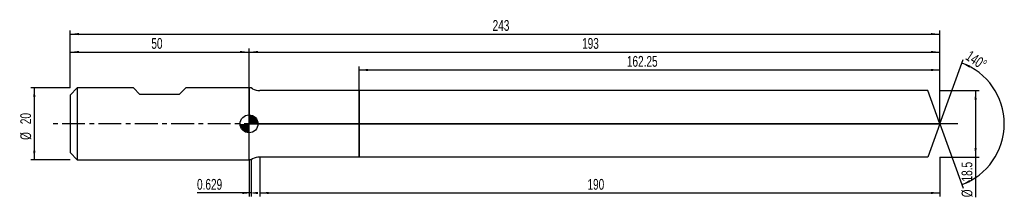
# Model space of a CAD drawing. Extents: x -14 to 261, y -20 to 29.
import ezdxf
from ezdxf.enums import TextEntityAlignment as Align

# ---------------------------------------------------------------- set-up
doc = ezdxf.new("R2010")
doc.units = 0
doc.linetypes.add('CENTER', pattern=[10.16, 6.35, -1.27, 1.27, -1.27])
doc.layers.get('0').update_dxf_attribs({"linetype": 'CONTINUOUS'})
for name, color, linetype in [('1', 4, 'CONTINUOUS'), ('2', 7, 'CONTINUOUS'), ('4', 2, 'CENTER'), ('CUT', 1, 'CONTINUOUS'), ('NOCUT', 7, 'CONTINUOUS'), ('SK1', 4, 'CONTINUOUS'), ('SK2', 7, 'CONTINUOUS'), ('SK4', 2, 'CENTER')]:
    doc.layers.add(name, color=color, linetype=linetype)
doc.dimstyles.new('SLDDIMSTYLE0', dxfattribs={"dimtxt": 3, "dimasz": 2.5, "dimexe": 0, "dimexo": 0.0625, "dimgap": 0.75, "dimtad": 1, "dimrnd": 1e-09, "dimzin": 12, "dimsah": 1, "dimcen": 0.09, "dimazin": 3, "dimtfac": 1, "dimtofl": 0, "dimtmove": 0, "dimatfit": 3})
doc.dimstyles.new('SLDDIMSTYLE1', dxfattribs={"dimtxt": 3, "dimasz": 2.5, "dimexe": 0, "dimexo": 0.0625, "dimgap": 0.75, "dimtad": 1, "dimrnd": 1e-09, "dimsah": 1, "dimcen": 0.09, "dimazin": 3, "dimtfac": 1, "dimtofl": 0, "dimtmove": 0, "dimatfit": 3})
doc.dimstyles.new('SLDDIMSTYLE2', dxfattribs={"dimtxt": 3, "dimasz": 2.5, "dimexe": 0, "dimexo": 0.0625, "dimgap": 0.75, "dimtad": 1, "dimzin": 12, "dimsah": 1, "dimcen": 0.09, "dimazin": 3, "dimtfac": 1, "dimtofl": 0, "dimtmove": 0, "dimatfit": 3})

# ---------------------------------------------------------------- blocks, each defined once
blk = doc.blocks.new('_D')
at = {"layer": '2'}
for p, q in [((53, -9.25), (53, -20.25)), ((243, -9.25), (243, -20.25)), ((53, -19.25), (243, -19.25))]:
    blk.add_line(p, q, dxfattribs=at)
for points in [[(53, -19.25), (55.5, -19.56), (55.5, -18.94)], [(243, -19.25), (240.5, -18.94), (240.5, -19.56)]]:
    blk.add_solid(points, dxfattribs=at)
at = {"layer": '2', "width": 0.7}
blk.add_text('190', height=3, dxfattribs=at).set_placement((144.56, -19.25), align=Align.BOTTOM_LEFT)
blk = doc.blocks.new('_D_1')
at = {"layer": '2'}
for p, q in [((243, 9.25), (254, 9.25)), ((253, 9.25), (253, -9.25)), ((243, -9.25), (254, -9.25)), ((253, -9.25), (253, -20.45))]:
    blk.add_line(p, q, dxfattribs=at)
for points in [[(253, 9.25), (252.69, 6.75), (253.31, 6.75)], [(253, -9.25), (253.31, -6.75), (252.69, -6.75)]]:
    blk.add_solid(points, dxfattribs=at)
at = {"layer": '2', "width": 0.7}
for s, p in [('18.5', (252.99, -16.07)), ('%%c', (253, -20.45))]:
    blk.add_text(s, height=3, rotation=90, dxfattribs=at).set_placement(p, align=Align.BOTTOM_LEFT)
blk = doc.blocks.new('_D_2')
at = {"layer": '2'}
for p, q in [((50, -10), (50, -20.25)), ((50.63, -10), (50.63, -20.25)), ((50, -19.25), (35.47, -19.25)), ((50.63, -19.25), (50, -19.25))]:
    blk.add_line(p, q, dxfattribs=at)
for points in [[(50.63, -19.25), (48.13, -18.94), (48.13, -19.56)], [(50, -19.25), (52.5, -19.56), (52.5, -18.94)]]:
    blk.add_solid(points, dxfattribs=at)
at = {"layer": '2', "width": 0.7}
blk.add_text('0.629', height=3, rotation=-0.0001, dxfattribs=at).set_placement((35.47, -19.25), align=Align.BOTTOM_LEFT)
blk = doc.blocks.new('_D_3')
at = {"layer": '2'}
for p, q in [((80.75, 9.25), (80.75, 16)), ((80.75, 15), (243, 15)), ((243, 9.25), (243, 16))]:
    blk.add_line(p, q, dxfattribs=at)
for points in [[(80.75, 15), (83.25, 14.69), (83.25, 15.31)], [(243, 15), (240.5, 15.31), (240.5, 14.69)]]:
    blk.add_solid(points, dxfattribs=at)
at = {"layer": '2', "width": 0.7}
blk.add_text('162.25', height=3, dxfattribs=at).set_placement((155.57, 15), align=Align.BOTTOM_LEFT)
blk = doc.blocks.new('_D_4')
at = {"layer": '2'}
for q in [(249.51, 17.88), (249.51, -17.88)]:
    blk.add_line((243, 0), q, dxfattribs=at)
blk.add_arc((243, 0), 18.03, 289.996, 70.004, dxfattribs=at)
for points in [[(249.16, 16.94), (251.32, 15.64), (251.58, 16.21)], [(249.16, -16.94), (251.58, -16.21), (251.32, -15.64)]]:
    blk.add_solid(points, dxfattribs=at)
at = {"layer": '2', "width": 0.7}
blk.add_text('140°', height=3, rotation=-33.6901, dxfattribs=at).set_placement((249.45, 17.36), align=Align.BOTTOM_LEFT)
blk = doc.blocks.new('_D_5')
at = {"layer": 'SK2'}
for p, q in [((0, 10), (0, 26)), ((0, 25), (243, 25)), ((243, 10), (243, 26))]:
    blk.add_line(p, q, dxfattribs=at)
for points in [[(0, 25), (2.5, 24.69), (2.5, 25.31)], [(243, 25), (240.5, 25.31), (240.5, 24.69)]]:
    blk.add_solid(points, dxfattribs=at)
at = {"layer": 'SK2', "width": 0.7}
blk.add_text('243', height=3, dxfattribs=at).set_placement((118.06, 25), align=Align.BOTTOM_LEFT)
blk = doc.blocks.new('_D_6')
at = {"layer": 'SK2'}
for p, q in [((0, 10), (0, 21)), ((0, 20), (50, 20)), ((50, 10), (50, 21))]:
    blk.add_line(p, q, dxfattribs=at)
for points in [[(0, 20), (2.5, 19.69), (2.5, 20.31)], [(50, 20), (47.5, 20.31), (47.5, 19.69)]]:
    blk.add_solid(points, dxfattribs=at)
at = {"layer": 'SK2', "width": 0.7}
blk.add_text('50', height=3, rotation=360, dxfattribs=at).set_placement((22.71, 20), align=Align.BOTTOM_LEFT)
blk = doc.blocks.new('_D_7')
at = {"layer": 'SK2'}
for p, q in [((50, 0), (50, 21)), ((50, 20), (243, 20)), ((243, 0), (243, 21))]:
    blk.add_line(p, q, dxfattribs=at)
for points in [[(50, 20), (52.5, 19.69), (52.5, 20.31)], [(243, 20), (240.5, 20.31), (240.5, 19.69)]]:
    blk.add_solid(points, dxfattribs=at)
at = {"layer": 'SK2', "width": 0.7}
blk.add_text('193', height=3, rotation=360, dxfattribs=at).set_placement((143.06, 20), align=Align.BOTTOM_LEFT)
blk = doc.blocks.new('_D_8')
at = {"layer": 'SK2'}
for p, q in [((0, 10), (-11, 10)), ((-10, 10), (-10, -10)), ((0, -10), (-11, -10))]:
    blk.add_line(p, q, dxfattribs=at)
for points in [[(-10, 10), (-10.31, 7.5), (-9.69, 7.5)], [(-10, -10), (-9.69, -7.5), (-10.31, -7.5)]]:
    blk.add_solid(points, dxfattribs=at)
at = {"layer": 'SK2', "width": 0.7}
for s, p in [('20', (-10.01, -0.1)), ('%%c', (-10, -4.48))]:
    blk.add_text(s, height=3, rotation=90, dxfattribs=at).set_placement(p, align=Align.BOTTOM_LEFT)
blk = doc.blocks.new('*U11')
at = {"color": 0, "linetype": 'CONTINUOUS'}
for points in [[(0, 0), (0, 2.5), (0.49, 0)], [(0.49, 0), (0, 2.5), (0.49, 2.45)], [(0.49, 0), (0.49, 2.45), (0.96, 0)], [(0.96, 0), (0.49, 2.45), (0.96, 2.31)], [(0.96, 0), (0.96, 2.31), (1.39, 0)], [(1.39, 0), (0.96, 2.31), (1.39, 2.08)], [(1.39, 0), (1.39, 2.08), (1.77, 0)], [(1.77, 0), (1.39, 2.08), (1.77, 1.77)], [(1.77, 0), (1.77, 1.77), (2.08, 0)], [(2.08, 0), (1.77, 1.77), (2.08, 1.39)], [(2.08, 0), (2.08, 1.39), (2.31, 0)], [(2.31, 0), (2.08, 1.39), (2.31, 0.96)], [(2.31, 0), (2.31, 0.96), (2.45, 0)], [(2.45, 0), (2.31, 0.96), (2.45, 0.49)], [(2.45, 0), (2.45, 0.49), (2.5, 0)]]:
    blk.add_solid(points, dxfattribs=at)
blk = doc.blocks.new('*U12')
at = {"color": 0, "linetype": 'CONTINUOUS'}
for points in [[(-2.46, -0.43), (-2.5, 0), (-2.46, 0)], [(-2.46, -0.43), (-2.46, 0), (-2.35, -0.86)], [(-2.35, -0.86), (-2.46, 0), (-2.35, 0)], [(-2.35, -0.86), (-2.35, 0), (-2.17, -1.25)], [(-2.17, -1.25), (-2.35, 0), (-2.17, 0)], [(-2.17, -1.25), (-2.17, 0), (-1.92, -1.61)], [(-1.92, -1.61), (-2.17, 0), (-1.92, 0)], [(-1.92, -1.61), (-1.92, 0), (-1.61, -1.92)], [(-1.61, -1.92), (-1.92, 0), (-1.61, 0)], [(-1.61, -1.92), (-1.61, 0), (-1.25, -2.17)], [(-1.25, -2.17), (-1.61, 0), (-1.25, 0)], [(-1.25, -2.17), (-1.25, 0), (-0.86, -2.35)], [(-0.86, -2.35), (-1.25, 0), (-0.86, 0)], [(-0.86, -2.35), (-0.86, 0), (-0.43, -2.46)], [(-0.43, -2.46), (-0.86, 0), (-0.43, 0)], [(-0.43, -2.46), (-0.43, 0), (0, -2.5)], [(0, -2.5), (-0.43, 0), (0, 0)]]:
    blk.add_solid(points, dxfattribs=at)
blk = doc.blocks.new('SW_DOWELSYMBOL_0')
at = {"layer": 'SK1', "color": 0}
blk.add_circle((0, 0), 2.5, dxfattribs=at)
at = {"color": 0, "linetype": 'CONTINUOUS'}
for name in ['*U12', '*U11']:
    blk.add_blockref(name, (0, 0), dxfattribs=at)

msp = doc.modelspace()

# ---------------------------------------------------------------- linework, layer by layer
at = {"layer": '1'}
for p, q in [((50.629, 10), (50, 10)), ((50, 10), (50, 0)), ((51, 9.786), (50.629, 10)), ((80.75, 9.25), (53, 9.25)), ((239.634, 9.25), (80.75, 9.25)), ((80.75, 9.25), (80.75, 0)), ((80.75, 0), (80.75, 9.25)), ((243, 0), (239.634, 9.25)), ((50, -10), (50, 0)), ((80.75, -9.25), (80.75, 0)), ((80.75, 0), (80.75, -9.25)), ((243, 0), (239.634, -9.25)), ((50.629, -10), (50, -10)), ((51, -9.786), (50.629, -10)), ((80.75, -9.25), (53, -9.25)), ((239.634, -9.25), (80.75, -9.25))]:
    msp.add_line(p, q, dxfattribs=at)
for centre, start, end in [((53, 13.25), 239.99999, 270), ((53, -13.25), 90, 120.00001)]:
    msp.add_arc(centre, 4, start, end, dxfattribs=at)
at = {"layer": '4'}
msp.add_line((243, 0), (50, 0), dxfattribs=at)
at = {"layer": 'CUT'}
for p, q in [((239.634, 9.25), (80.75, 9.25)), ((80.75, 9.25), (80.75, 0)), ((243, 0), (239.634, 9.25)), ((80.75, 0), (243, 0))]:
    msp.add_line(p, q, dxfattribs=at)
at = {"layer": 'NOCUT'}
for p, q in [((50.629, 10), (50, 10)), ((50, 10), (50, 0)), ((51, 9.786), (50.629, 10)), ((80.75, 9.25), (53, 9.25)), ((80.75, 0), (80.75, 9.25)), ((50, 0), (80.75, 0))]:
    msp.add_line(p, q, dxfattribs=at)
msp.add_arc((53, 13.25), 4, 239.99999, 270, dxfattribs=at)
at = {"layer": 'SK1'}
for p, q in [((2, 10), (0, 8)), ((17.7, 10), (2, 10)), ((2, 10), (2, -10)), ((19.5, 8.2), (17.7, 10)), ((32.3, 10), (30.5, 8.2)), ((50, 10), (32.3, 10)), ((0, 8), (0, 0)), ((30.5, 8.2), (19.5, 8.2)), ((0, 0), (0, -8)), ((0, -8), (2, -10)), ((2, -10), (50, -10))]:
    msp.add_line(p, q, dxfattribs=at)
msp.add_circle((50, 0), 2.5, dxfattribs=at)
at = {"layer": 'SK4'}
msp.add_line((248, 0), (-5, 0), dxfattribs=at)

# ---------------------------------------------------------------- block references
at = {"layer": 'SK1'}
msp.add_blockref('SW_DOWELSYMBOL_0', (50, 0), dxfattribs=at)

# ---------------------------------------------------------------- texts
at = {"layer": 'SK2', "width": 0.7}
msp.add_text('AP1', height=0.05, dxfattribs=at).set_placement((50, -0.018), align=Align.BOTTOM_LEFT)

# ---------------------------------------------------------------- dimensions: what is measured, and where the dimension line sits
at = {"layer": '2'}
dim = msp.add_angular_dim_2l(base=(261.028, 0), line1=((243, 0), (239.634, 9.25)), line2=((239.634, -9.25), (243, 0)), dimstyle='SLDDIMSTYLE2', dxfattribs=at)
dim.commit()
dim.dimension.update_dxf_attribs({"geometry": '_D_4', "text_midpoint": (253, 15), "dimtype": 162})
for base, p1, p2, picture, middle in [((243, 15), (80.75, 9.25), (243, 9.25), '_D_3', (161.875, 15)), ((243, -19.25), (53, -9.25), (243, -9.25), '_D', (148, -19.25))]:
    dim = msp.add_linear_dim(base=base, p1=p1, p2=p2, dimstyle='SLDDIMSTYLE0', dxfattribs=at)
    dim.commit()
    dim.dimension.update_dxf_attribs({"geometry": picture, "text_midpoint": middle, "dimtype": 160})
dim = msp.add_linear_dim(base=(253, -9.25), p1=(243, 9.25), p2=(243, -9.25), angle=90, text='%%c<>', dimstyle='SLDDIMSTYLE0', dxfattribs=at)
dim.commit()
dim.dimension.update_dxf_attribs({"geometry": '_D_1', "text_midpoint": (253, -14.25), "dimtype": 160})
dim = msp.add_linear_dim(base=(50, -19.25), p1=(50.629, -10), p2=(50, -10), angle=359.99988, dimstyle='SLDDIMSTYLE1', dxfattribs=at)
dim.commit()
dim.dimension.update_dxf_attribs({"geometry": '_D_2', "text_midpoint": (40.629, -19.25), "dimtype": 160})
at = {"layer": 'SK2'}
dim = msp.add_linear_dim(base=(243, 25), p1=(0, 10), p2=(243, 10), dimstyle='SLDDIMSTYLE0', dxfattribs=at)
dim.commit()
dim.dimension.update_dxf_attribs({"geometry": '_D_5', "text_midpoint": (121.5, 25), "dimtype": 160})
for base, p1, p2, picture, middle in [((50, 20), (0, 10), (50, 10), '_D_6', (25, 20)), ((243, 20), (50, 0), (243, 0), '_D_7', (146.5, 20))]:
    dim = msp.add_linear_dim(base=base, p1=p1, p2=p2, angle=360, dimstyle='SLDDIMSTYLE0', dxfattribs=at)
    dim.commit()
    dim.dimension.update_dxf_attribs({"geometry": picture, "text_midpoint": middle, "dimtype": 160})
dim = msp.add_linear_dim(base=(-10, -10), p1=(0, 10), p2=(0, -10), angle=90, text='%%c<>', dimstyle='SLDDIMSTYLE0', dxfattribs=at)
dim.commit()
dim.dimension.update_dxf_attribs({"geometry": '_D_8', "text_midpoint": (-10, 0), "dimtype": 160})

doc.saveas('drawing.dxf')
